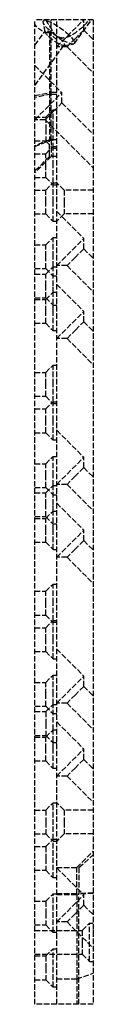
# Model space of a CAD drawing. Header units: millimetres. Extents: x -16 to 0, y -270 to 0.
import ezdxf

# ---------------------------------------------------------------- set-up
doc = ezdxf.new("R2010")
doc.units = ezdxf.units.MM
doc.header["$LTSCALE"] = 10
doc.linetypes.add('ALLCAD_Strich', pattern=[0.2, 0.15, -0.05])
doc.layers.add('BESCH_KONT_sich_schn_seit_2d', color=160, linetype='Continuous')

msp = doc.modelspace()

# ---------------------------------------------------------------- linework, layer by layer
at = {"layer": 'BESCH_KONT_sich_schn_seit_2d', "linetype": 'ALLCAD_Strich', "extrusion": (-1.094764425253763e-47, 1, -2.220446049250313e-16)}
for p, q in [((-10.00000000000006, 4.930380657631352e-31), (-16.00000000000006, 7.888609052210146e-31)), ((-16.00000000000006, -270), (-16.00000000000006, 7.888609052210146e-31)), ((-13.64366087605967, -0.371443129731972), (-13.37240313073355, 6.593103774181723e-31)), ((-11.50000000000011, -20.40317049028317), (-11.50000000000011, 5.669937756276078e-31)), ((2.842170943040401e-14, -1.401298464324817e-45), (-9.999999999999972, 4.93038065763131e-31)), ((-9.999999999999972, -270.0000000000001), (-9.999999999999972, 4.93038065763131e-31)), ((-10.00000000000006, -270), (-10.00000000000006, 4.930380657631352e-31)), ((-5.164081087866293, -6.563916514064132), (-0.3705796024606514, 1.827098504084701e-32)), ((-2.575378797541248, -2.828427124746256), (-2.575378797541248, 1.269759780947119e-31)), ((-16, -1.424621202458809), (-15.49999999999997, -1.924621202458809)), ((-13.20612622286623, -3.323520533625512), (-13.6928824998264, -0.6972991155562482)), ((-10.00000000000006, -7.424621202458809), (-2.575378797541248, -5.684341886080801e-14)), ((-0.004999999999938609, -0.001782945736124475), (5.684341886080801e-14, -0.001782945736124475)), ((-0.004999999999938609, -0.001782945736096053), (-0.004999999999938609, -0.00449612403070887)), ((-0.004999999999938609, -0.00193798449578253), (5.684341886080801e-14, -0.00193798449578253)), ((-0.004999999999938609, -0.003333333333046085), (5.684341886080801e-14, -0.003333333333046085)), ((5.684341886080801e-14, -0.00348837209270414), (-0.004999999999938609, -0.00348837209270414)), ((-0.004999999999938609, -0.004108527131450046), (5.684341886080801e-14, -0.004108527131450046)), ((-0.004999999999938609, -0.004418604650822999), (5.684341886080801e-14, -0.004418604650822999)), ((-0.004999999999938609, -0.00449612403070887), (5.684341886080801e-14, -0.00449612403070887)), ((-0.004999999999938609, -0.007131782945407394), (-0.004999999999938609, -0.004496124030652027)), ((-0.004999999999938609, -0.004728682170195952), (5.684341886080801e-14, -0.004728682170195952)), ((-0.004999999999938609, -0.004883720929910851), (5.684341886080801e-14, -0.004883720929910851)), ((-0.004999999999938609, -0.005658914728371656), (5.684341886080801e-14, -0.005658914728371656)), ((-0.004999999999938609, -0.007054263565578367), (5.684341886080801e-14, -0.007054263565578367)), ((-0.004999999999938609, -0.007131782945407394), (5.684341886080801e-14, -0.007131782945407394)), ((-0.004999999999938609, -0.007131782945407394), (-0.004999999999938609, -0.00984496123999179)), ((-0.004999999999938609, -0.008294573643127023), (5.684341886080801e-14, -0.008294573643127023)), ((-0.004999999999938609, -0.009689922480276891), (5.684341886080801e-14, -0.009689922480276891)), ((-0.004999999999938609, -0.00984496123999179), (5.684341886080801e-14, -0.00984496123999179)), ((2.842170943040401e-14, -1.401298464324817e-45), (2.842170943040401e-14, -270.0000000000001)), ((-16, -6.98927788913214), (-13.17565569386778, -3.121800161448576)), ((-10, -5.533985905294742), (-12, -3.533985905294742)), ((-12, -3.533985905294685), (-12, -20.00000000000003)), ((-4.873475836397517, -5.126524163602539), (-7.171572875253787, -7.424621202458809)), ((-2.575378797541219, -2.828427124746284), (-4.873475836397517, -5.126524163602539)), ((-2.575378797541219, -2.828427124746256), (2.842170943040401e-14, -5.403805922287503)), ((-16, -18.01072211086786), (-7.926392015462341, -6.955236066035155)), ((-7.171572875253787, -7.424621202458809), (-9.999999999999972, -7.424621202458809)), ((-8.10926743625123, -7.045658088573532), (-5.459495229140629, -6.709982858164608)), ((-7.171572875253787, -7.424621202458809), (1.597939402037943e-46, -14.59619407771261)), ((-16, -12.57537879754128), (-8.575378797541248, -20.00000000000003)), ((-16, -20.82842712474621), (-12, -20.00000000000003)), ((-16, -27.42462120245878), (-8.575378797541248, -20.00000000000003)), ((-11.50000000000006, -20.40317049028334), (-16.00000000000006, -21.37610492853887)), ((-10, -20.00000000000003), (-12, -20.00000000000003)), ((-12, -20.00000000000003), (-12, -32.97883010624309)), ((-11.50000000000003, -20.40317049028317), (-10.00000000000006, -20.40317049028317)), ((-11.50000000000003, -32.95155933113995), (-11.50000000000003, -20.40317049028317)), ((-8.575378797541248, -22.82842712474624), (-8.575378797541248, -20.00000000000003)), ((-10.87347583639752, -25.12652416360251), (-8.575378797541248, -22.82842712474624)), ((-8.575378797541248, -22.82842712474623), (2.842170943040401e-14, -31.40380592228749)), ((-16.00000000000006, -26.75), (-13.00000000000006, -26.75)), ((-13.17157287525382, -27.42462120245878), (-10.87347583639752, -25.12652416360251)), ((-13.00000000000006, -26.75), (-11.00000000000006, -24.75)), ((-13.00000000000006, -26.75000000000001), (-13.00000000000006, -30)), ((-11.00000000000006, -35.25), (-11.00000000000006, -24.75)), ((-11.00000000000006, -24.75), (-10.00000000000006, -24.75)), ((-13.17157287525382, -27.42462120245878), (-16, -27.42462120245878)), ((-13.17157287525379, -27.42462120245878), (4.444326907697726e-46, -40.5961940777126)), ((-13.00000000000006, -30), (-13.00000000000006, -33.25)), ((-16.00000000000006, -34.81052926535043), (-11.50000000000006, -32.95155933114)), ((-12, -32.97883010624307), (-16, -34.56753949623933)), ((-16.00000000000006, -33.25), (-13.00000000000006, -33.25)), ((-13.00000000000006, -33.25), (-11.00000000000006, -35.25)), ((-13.00000000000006, -36.75000000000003), (-11.00000000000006, -34.75000000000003)), ((-10, -32.97883010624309), (-12, -32.97883010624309)), ((-12, -37.50000000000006), (-12, -32.97883010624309)), ((-10.00000000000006, -32.95155933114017), (-11.50000000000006, -32.95155933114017)), ((-11.49999999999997, -32.95155933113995), (-11.49999999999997, -37.5)), ((-11.00000000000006, -34.75000000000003), (-10.00000000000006, -34.75000000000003)), ((-16.00000000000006, -36.75000000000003), (-13.00000000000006, -36.75000000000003)), ((-12, -37.50000000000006), (-16, -41.50000000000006)), ((-11.50000000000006, -37.49999999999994), (-16.00000000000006, -41.99999999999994)), ((-13.00000000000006, -40.00000000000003), (-13.00000000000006, -36.75000000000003)), ((-10, -37.50000000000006), (-12, -37.50000000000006)), ((-10.00000000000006, -37.5), (-11.49999999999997, -37.5)), ((-11.00000000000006, -40.00000000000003), (-11.00000000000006, -35.25)), ((-11.00000000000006, -35.25), (-10.00000000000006, -35.25)), ((-13.00000000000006, -43.25000000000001), (-13.00000000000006, -40.00000000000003)), ((-11.00000000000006, -44.75000000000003), (-11.00000000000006, -40.00000000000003)), ((-16.00000000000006, -43.25000000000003), (-13.00000000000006, -43.25000000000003)), ((-13.00000000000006, -43.25000000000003), (-11.00000000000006, -45.25000000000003)), ((-13.00000000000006, -46.75000000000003), (-11.00000000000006, -44.75000000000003)), ((-11.00000000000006, -50.00000000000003), (-11.00000000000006, -44.75000000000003)), ((-11.00000000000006, -44.75000000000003), (-10.00000000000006, -44.75000000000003)), ((-11.00000000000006, -45.25000000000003), (-10.00000000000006, -45.25000000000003)), ((-7.999999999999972, -46.75000000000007), (-10, -44.75000000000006)), ((-16.00000000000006, -46.75000000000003), (-13.00000000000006, -46.75000000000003)), ((-13.00000000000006, -50.00000000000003), (-13.00000000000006, -46.75000000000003)), ((-7.999999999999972, -46.75000000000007), (-7.999999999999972, -50.00000000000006)), ((5.11802368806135e-46, -46.75000000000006), (-7.999999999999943, -46.75000000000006)), ((-13.00000000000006, -53.25000000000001), (-13.00000000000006, -50.00000000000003)), ((-11.00000000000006, -55.25000000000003), (-11.00000000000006, -50.00000000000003)), ((-7.999999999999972, -50.00000000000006), (-7.999999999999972, -53.25000000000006)), ((-16.00000000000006, -53.25000000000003), (-13.00000000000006, -53.25000000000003)), ((-13.00000000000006, -53.25000000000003), (-11.00000000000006, -55.25000000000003)), ((-9.999999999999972, -52.57537879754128), (-2.575378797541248, -60.00000000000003)), ((-7.999999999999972, -53.25000000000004), (-10, -55.25000000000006)), ((5.829620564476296e-46, -53.25000000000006), (-7.999999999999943, -53.25000000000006)), ((-11.00000000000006, -55.25000000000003), (-10.00000000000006, -55.25000000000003)), ((-16.00000000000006, -61.75000000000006), (-13.00000000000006, -61.75000000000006)), ((-13.00000000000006, -61.75000000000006), (-11.00000000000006, -59.75000000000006)), ((-13.00000000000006, -65.00000000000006), (-13.00000000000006, -61.75000000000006)), ((-11.00000000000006, -65.00000000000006), (-11.00000000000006, -59.75000000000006)), ((-11.00000000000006, -59.75000000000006), (-10.00000000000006, -59.75000000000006)), ((-10, -67.42462120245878), (-2.575378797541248, -60.00000000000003)), ((-2.575378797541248, -62.8284271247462), (-2.575378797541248, -60.00000000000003)), ((-2.575378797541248, -62.82842712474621), (-4.873475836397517, -65.12652416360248)), ((-2.575378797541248, -62.82842712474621), (2.842170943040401e-14, -65.40380592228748)), ((-13.00000000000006, -68.25000000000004), (-13.00000000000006, -65.00000000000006)), ((-11.00000000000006, -67.75), (-11.00000000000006, -65.00000000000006)), ((-7.171572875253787, -67.42462120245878), (-10, -67.42462120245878)), ((-4.873475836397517, -65.12652416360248), (-7.171572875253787, -67.42462120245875)), ((-7.171572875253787, -67.42462120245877), (2.842170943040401e-14, -74.5961940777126)), ((-16.00000000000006, -68.25000000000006), (-13.00000000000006, -68.25000000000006)), ((-16.00000000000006, -69.75), (-13.00000000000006, -69.75)), ((-13.00000000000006, -69.75), (-11.00000000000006, -67.75)), ((-13.00000000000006, -68.25000000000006), (-11.00000000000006, -70.25000000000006)), ((-13.00000000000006, -73), (-13.00000000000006, -69.75)), ((-11.00000000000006, -73), (-11.00000000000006, -67.75)), ((-11.00000000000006, -67.75), (-10.00000000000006, -67.75)), ((-11.00000000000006, -70.25000000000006), (-10.00000000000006, -70.25000000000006)), ((-10, -72.5753787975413), (-2.575378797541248, -80.00000000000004)), ((-13.00000000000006, -76.24999999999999), (-13.00000000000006, -73)), ((-13.00000000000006, -76.75000000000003), (-11.00000000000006, -74.75000000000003)), ((-11.00000000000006, -74.75000000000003), (-11.00000000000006, -73)), ((-11.00000000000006, -80.00000000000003), (-11.00000000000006, -74.75000000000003)), ((-11.00000000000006, -74.75000000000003), (-10.00000000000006, -74.75000000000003)), ((-16.00000000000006, -76.25), (-13.00000000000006, -76.25)), ((-16.00000000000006, -76.75000000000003), (-13.00000000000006, -76.75000000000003)), ((-13.00000000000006, -76.25), (-11.00000000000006, -78.25)), ((-13.00000000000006, -80.00000000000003), (-13.00000000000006, -76.75000000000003)), ((-11.00000000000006, -78.25), (-10.00000000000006, -78.25)), ((-13.00000000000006, -83.25000000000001), (-13.00000000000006, -80.00000000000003)), ((-11.00000000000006, -85.25000000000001), (-11.00000000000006, -80.00000000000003)), ((-10, -87.42462120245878), (-2.575378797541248, -80.00000000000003)), ((-2.575378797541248, -82.8284271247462), (-2.575378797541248, -80.00000000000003)), ((-16.00000000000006, -83.25000000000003), (-13.00000000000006, -83.25000000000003)), ((-13.00000000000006, -83.25000000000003), (-11.00000000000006, -85.25000000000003)), ((-4.873475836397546, -85.12652416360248), (-2.575378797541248, -82.82842712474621)), ((-2.575378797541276, -82.82842712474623), (9.349704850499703e-46, -85.4038059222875)), ((-11.00000000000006, -85.25000000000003), (-10.00000000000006, -85.25000000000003)), ((-7.171572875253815, -87.42462120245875), (-4.873475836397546, -85.12652416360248)), ((-7.171572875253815, -87.42462120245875), (-10, -87.42462120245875)), ((-7.171572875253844, -87.42462120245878), (1.035605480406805e-45, -94.59619407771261)), ((-16.00000000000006, -96.75), (-13.00000000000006, -96.75)), ((-13.00000000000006, -96.75), (-11.00000000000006, -94.75)), ((-13.00000000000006, -100), (-13.00000000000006, -96.75)), ((-11.00000000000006, -100), (-11.00000000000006, -94.75)), ((-11.00000000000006, -94.75), (-10.00000000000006, -94.75)), ((-13.00000000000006, -103.25), (-13.00000000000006, -100)), ((-11.00000000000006, -104.75), (-11.00000000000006, -100)), ((-16.00000000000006, -103.25), (-13.00000000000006, -103.25)), ((-13.00000000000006, -103.25), (-11.00000000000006, -105.25)), ((-13.00000000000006, -106.75), (-11.00000000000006, -104.75)), ((-11.00000000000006, -110), (-11.00000000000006, -104.75)), ((-11.00000000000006, -104.75), (-10.00000000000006, -104.75)), ((-11.00000000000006, -105.25), (-10.00000000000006, -105.25)), ((-16.00000000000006, -106.75), (-13.00000000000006, -106.75)), ((-13.00000000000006, -110), (-13.00000000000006, -106.75)), ((-13.00000000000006, -113.25), (-13.00000000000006, -110)), ((-11.00000000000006, -115.25), (-11.00000000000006, -110)), ((-16.00000000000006, -113.25), (-13.00000000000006, -113.25)), ((-13.00000000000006, -113.25), (-11.00000000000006, -115.25)), ((-10, -112.5753787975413), (-2.575378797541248, -120)), ((-11.00000000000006, -115.25), (-10.00000000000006, -115.25)), ((-13.00000000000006, -121.75), (-11.00000000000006, -119.75)), ((-11.00000000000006, -125), (-11.00000000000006, -119.75)), ((-11.00000000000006, -119.75), (-10.00000000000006, -119.75)), ((-10, -127.4246212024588), (-2.575378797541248, -120)), ((-2.575378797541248, -122.8284271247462), (-2.575378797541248, -120)), ((-16.00000000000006, -121.75), (-13.00000000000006, -121.75)), ((-13.00000000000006, -125), (-13.00000000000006, -121.75)), ((-2.575378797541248, -122.8284271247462), (-4.873475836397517, -125.1265241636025)), ((-2.575378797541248, -122.8284271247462), (2.842170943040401e-14, -125.4038059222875)), ((-13.00000000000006, -128.25), (-13.00000000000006, -125)), ((-11.00000000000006, -127.75), (-11.00000000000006, -125)), ((-4.873475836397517, -125.1265241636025), (-7.171572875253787, -127.4246212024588)), ((-16.00000000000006, -128.25), (-13.00000000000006, -128.25)), ((-13.00000000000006, -129.75), (-11.00000000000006, -127.75)), ((-13.00000000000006, -128.25), (-11.00000000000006, -130.25)), ((-11.00000000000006, -133), (-11.00000000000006, -127.75)), ((-11.00000000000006, -127.75), (-10.00000000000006, -127.75)), ((-7.171572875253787, -127.4246212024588), (-10, -127.4246212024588)), ((-7.171572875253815, -127.4246212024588), (2.842170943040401e-14, -134.5961940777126)), ((-16.00000000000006, -129.75), (-13.00000000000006, -129.75)), ((-13.00000000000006, -133), (-13.00000000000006, -129.75)), ((-11.00000000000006, -130.25), (-10.00000000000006, -130.25)), ((-13.00000000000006, -136.25), (-13.00000000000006, -133)), ((-13.00000000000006, -136.75), (-11.00000000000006, -134.75)), ((-11.00000000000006, -134.75), (-11.00000000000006, -133)), ((-11.00000000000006, -140), (-11.00000000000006, -134.75)), ((-11.00000000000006, -134.75), (-10.00000000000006, -134.75)), ((-10, -132.5753787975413), (-2.575378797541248, -140)), ((-16.00000000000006, -136.25), (-13.00000000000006, -136.25)), ((-16.00000000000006, -136.75), (-13.00000000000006, -136.75)), ((-13.00000000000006, -136.25), (-11.00000000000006, -138.25)), ((-13.00000000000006, -140), (-13.00000000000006, -136.75)), ((-13.00000000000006, -143.25), (-13.00000000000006, -140)), ((-11.00000000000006, -138.25), (-10.00000000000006, -138.25)), ((-11.00000000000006, -145.25), (-11.00000000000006, -140)), ((-10, -147.4246212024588), (-2.575378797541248, -140)), ((-2.575378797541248, -142.8284271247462), (-2.575378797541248, -140)), ((-2.575378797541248, -142.8284271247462), (-4.873475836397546, -145.1265241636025)), ((-2.575378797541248, -142.8284271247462), (1.591829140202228e-45, -145.4038059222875)), ((-16.00000000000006, -143.25), (-13.00000000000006, -143.25)), ((-13.00000000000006, -143.25), (-11.00000000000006, -145.25)), ((-11.00000000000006, -145.25), (-10.00000000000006, -145.25)), ((-4.873475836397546, -145.1265241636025), (-7.171572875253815, -147.4246212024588)), ((-7.171572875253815, -147.4246212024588), (-10, -147.4246212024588)), ((-7.171572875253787, -147.4246212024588), (2.842170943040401e-14, -154.5961940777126)), ((-13.00000000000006, -156.75), (-11.00000000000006, -154.75)), ((-11.00000000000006, -160), (-11.00000000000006, -154.75)), ((-11.00000000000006, -154.75), (-10.00000000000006, -154.75)), ((-16.00000000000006, -156.75), (-13.00000000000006, -156.75)), ((-13.00000000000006, -160), (-13.00000000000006, -156.75)), ((-13.00000000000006, -163.25), (-13.00000000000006, -160)), ((-11.00000000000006, -164.75), (-11.00000000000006, -160)), ((-16.00000000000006, -163.25), (-13.00000000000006, -163.25)), ((-13.00000000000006, -163.25), (-11.00000000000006, -165.25)), ((-16.00000000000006, -166.75), (-13.00000000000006, -166.75)), ((-13.00000000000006, -166.75), (-11.00000000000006, -164.75)), ((-13.00000000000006, -170), (-13.00000000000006, -166.75)), ((-11.00000000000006, -170), (-11.00000000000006, -164.75)), ((-11.00000000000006, -164.75), (-10.00000000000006, -164.75)), ((-11.00000000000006, -165.25), (-10.00000000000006, -165.25)), ((-13.00000000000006, -173.25), (-13.00000000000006, -170)), ((-11.00000000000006, -175.25), (-11.00000000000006, -170)), ((-10, -172.5753787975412), (-2.575378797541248, -180)), ((-16.00000000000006, -173.25), (-13.00000000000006, -173.25)), ((-13.00000000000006, -173.25), (-11.00000000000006, -175.25)), ((-11.00000000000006, -175.25), (-10.00000000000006, -175.25)), ((-13.00000000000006, -181.75), (-11.00000000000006, -179.75)), ((-11.00000000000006, -185), (-11.00000000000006, -179.75)), ((-11.00000000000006, -179.75), (-10.00000000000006, -179.75)), ((-10, -187.4246212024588), (-2.575378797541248, -180)), ((-2.575378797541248, -182.8284271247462), (-2.575378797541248, -180)), ((-16.00000000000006, -181.75), (-13.00000000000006, -181.75)), ((-13.00000000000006, -185), (-13.00000000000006, -181.75)), ((-2.575378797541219, -182.8284271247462), (-4.873475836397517, -185.1265241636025)), ((-2.575378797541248, -182.8284271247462), (2.029734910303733e-45, -185.4038059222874)), ((-13.00000000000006, -188.25), (-13.00000000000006, -185)), ((-11.00000000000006, -187.75), (-11.00000000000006, -185)), ((-4.873475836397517, -185.1265241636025), (-7.171572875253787, -187.4246212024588)), ((-16.00000000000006, -188.25), (-13.00000000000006, -188.25)), ((-13.00000000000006, -189.75), (-11.00000000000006, -187.75)), ((-13.00000000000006, -188.25), (-11.00000000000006, -190.25)), ((-11.00000000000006, -194.75), (-11.00000000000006, -187.75)), ((-11.00000000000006, -187.75), (-10.00000000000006, -187.75)), ((-7.171572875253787, -187.4246212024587), (-10, -187.4246212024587)), ((-7.171572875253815, -187.4246212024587), (2.130369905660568e-45, -194.5961940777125)), ((-16.00000000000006, -189.75), (-13.00000000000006, -189.75)), ((-13.00000000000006, -189.75), (-13.00000000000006, -193)), ((-11.00000000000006, -190.25), (-10.00000000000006, -190.25)), ((-13.00000000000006, -193), (-13.00000000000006, -196.25)), ((-10, -192.5753787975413), (-2.575378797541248, -200)), ((-16.00000000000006, -196.25), (-13.00000000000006, -196.25)), ((-16.00000000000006, -196.75), (-13.00000000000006, -196.75)), ((-13.00000000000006, -196.75), (-11.00000000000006, -194.75)), ((-13.00000000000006, -196.25), (-11.00000000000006, -198.25)), ((-13.00000000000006, -200), (-13.00000000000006, -196.75)), ((-11.00000000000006, -200), (-11.00000000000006, -194.75)), ((-11.00000000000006, -194.75), (-10.00000000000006, -194.75)), ((-11.00000000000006, -198.25), (-10.00000000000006, -198.25)), ((-13.00000000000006, -203.25), (-13.00000000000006, -200)), ((-11.00000000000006, -205.25), (-11.00000000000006, -200)), ((-10, -207.4246212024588), (-2.575378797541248, -200)), ((-2.575378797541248, -202.8284271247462), (-2.575378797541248, -200)), ((-16.00000000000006, -203.25), (-13.00000000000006, -203.25)), ((-13.00000000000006, -203.25), (-11.00000000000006, -205.25)), ((-4.873475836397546, -205.1265241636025), (-7.171572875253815, -207.4246212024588)), ((-2.575378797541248, -202.8284271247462), (-4.873475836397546, -205.1265241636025)), ((-2.575378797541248, -202.8284271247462), (2.248687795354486e-45, -205.4038059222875)), ((-11.00000000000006, -205.25), (-10.00000000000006, -205.25)), ((-7.171572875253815, -207.4246212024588), (-10, -207.4246212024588)), ((-7.171572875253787, -207.4246212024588), (2.842170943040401e-14, -214.5961940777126)), ((-13.00000000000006, -216.75), (-11.00000000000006, -214.75)), ((-11.00000000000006, -224.75), (-11.00000000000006, -214.75)), ((-11.00000000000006, -214.75), (-10.00000000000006, -214.75)), ((-7.999999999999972, -216.7500000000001), (-10, -214.7500000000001)), ((-16.00000000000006, -216.75), (-13.00000000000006, -216.75)), ((-13.00000000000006, -216.75), (-13.00000000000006, -220)), ((-7.999999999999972, -216.7500000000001), (-7.999999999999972, -220.0000000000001)), ((2.372901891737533e-45, -216.7500000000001), (-7.999999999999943, -216.7500000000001)), ((-13.00000000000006, -220), (-13.00000000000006, -223.25)), ((-7.999999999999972, -220), (-7.999999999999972, -223.2500000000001)), ((-16.00000000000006, -223.25), (-13.00000000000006, -223.25)), ((-13.00000000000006, -223.25), (-11.00000000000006, -225.25)), ((-7.999999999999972, -223.2500000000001), (-10, -225.2500000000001)), ((2.444061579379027e-45, -223.2500000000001), (-7.999999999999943, -223.2500000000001)), ((-16.00000000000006, -226.75), (-13.00000000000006, -226.75)), ((-13.00000000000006, -226.75), (-11.00000000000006, -224.75)), ((-13.00000000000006, -226.75), (-13.00000000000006, -230)), ((-11.00000000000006, -235.25), (-11.00000000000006, -224.75)), ((-11.00000000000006, -224.75), (-10.00000000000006, -224.75)), ((-11.00000000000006, -225.25), (-10.00000000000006, -225.25)), ((-4.500000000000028, -232.5000000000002), (2.496062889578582e-45, -228.0000000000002)), ((-3.887143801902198, -232.5), (-5.684341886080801e-14, -229.0000000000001)), ((-13.00000000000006, -230), (-13.00000000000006, -233.25)), ((-16.00000000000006, -233.25), (-13.00000000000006, -233.25)), ((-13.00000000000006, -233.25), (-11.00000000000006, -235.25)), ((-10, -232.5000000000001), (-4.500000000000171, -232.5000000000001)), ((-10.00000000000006, -232.5), (-3.887143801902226, -232.5)), ((-10, -232.5753787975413), (-2.575378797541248, -240)), ((-4.500000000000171, -239.8443963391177), (-4.500000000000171, -232.5000000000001)), ((-3.887143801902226, -232.5), (-3.887143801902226, -239.607480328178)), ((-11.00000000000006, -235.25), (-10.00000000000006, -235.25)), ((-13.00000000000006, -241.75), (-11.00000000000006, -239.75)), ((-11.00000000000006, -250.25), (-11.00000000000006, -239.75)), ((-11.00000000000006, -239.75), (-10.00000000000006, -239.75)), ((-10.00000000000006, -239.6074803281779), (-3.887143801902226, -239.6074803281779)), ((-10, -239.8443963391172), (-4.5, -239.8443963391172)), ((-10, -247.4246212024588), (-2.575378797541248, -240)), ((2.623152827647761e-45, -239.6088845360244), (-4.5, -239.8443963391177)), ((-4.500000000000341, -239.8443963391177), (-4.500000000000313, -263.0000000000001)), ((-5.684341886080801e-14, -239.4243044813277), (-3.887143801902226, -239.607480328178)), ((-3.887143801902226, -270), (-3.887143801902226, -239.607480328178)), ((-2.575378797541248, -242.8284271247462), (-2.575378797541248, -240)), ((-16.00000000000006, -241.75), (-13.00000000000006, -241.75)), ((-13.00000000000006, -241.75), (-13.00000000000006, -245)), ((-2.575378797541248, -242.8284271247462), (-4.873475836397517, -245.1265241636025)), ((-2.575378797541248, -242.8284271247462), (2.686593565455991e-45, -245.4038059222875)), ((-13.00000000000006, -245), (-13.00000000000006, -248.25)), ((-4.873475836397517, -245.1265241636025), (-7.171572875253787, -247.4246212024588)), ((-16.00000000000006, -248.25), (-13.00000000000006, -248.25)), ((-13.00000000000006, -248.25), (-11.00000000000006, -250.25)), ((-7.171572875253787, -247.4246212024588), (-10, -247.4246212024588)), ((-7.171572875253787, -247.4246212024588), (2.842170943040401e-14, -254.5961940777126)), ((-3.000000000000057, -249.75), (-1.000000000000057, -247.75)), ((-1.000000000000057, -258.25), (-1.000000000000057, -247.75)), ((-1.000000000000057, -247.75), (-5.684341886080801e-14, -247.75)), ((-16.00000000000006, -249.75), (-3.000000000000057, -249.75)), ((-11.00000000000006, -250.25), (-10.00000000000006, -250.25)), ((-3.000000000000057, -249.75), (-3.000000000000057, -253)), ((-3.000000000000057, -253), (-3.000000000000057, -256.25)), ((-16.00000000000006, -256.25), (-3.000000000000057, -256.25)), ((-13.00000000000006, -256.75), (-11.00000000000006, -254.75)), ((-11.00000000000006, -265.25), (-11.00000000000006, -254.75)), ((-11.00000000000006, -254.75), (-10.00000000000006, -254.75)), ((-3.000000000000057, -256.25), (-1.000000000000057, -258.25)), ((-16.00000000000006, -256.75), (-13.00000000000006, -256.75)), ((-13.00000000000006, -256.75), (-13.00000000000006, -260)), ((-1.000000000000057, -258.25), (-5.684341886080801e-14, -258.25)), ((-13.00000000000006, -260), (-13.00000000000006, -263.25)), ((-4.500000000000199, -263.0000000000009), (2.862545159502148e-45, -261.4759023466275)), ((-16.00000000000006, -263.25), (-13.00000000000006, -263.25)), ((-13.00000000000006, -263.25), (-11.00000000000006, -265.25)), ((-10, -263.0000000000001), (-4.500000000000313, -263.0000000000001)), ((-4.499999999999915, -263.0000000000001), (-4.499999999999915, -270)), ((-11.00000000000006, -265.25), (-10.00000000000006, -265.25)), ((-10.00000000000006, -270), (-16.00000000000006, -270)), ((2.842170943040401e-14, -270.0000000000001), (-9.999999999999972, -270.0000000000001))]:
    msp.add_line(p, q, dxfattribs=at)
at = {"layer": 'BESCH_KONT_sich_schn_seit_2d', "linetype": 'ALLCAD_Strich', "extrusion": (-2.220446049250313e-16, -2.220446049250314e-16, -1)}
msp.add_ellipse((-15.49999999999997, 5.499999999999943), major_axis=(3.712310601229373, -8.962310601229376), ratio=0.4142135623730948, start_param=0.05567050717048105, end_param=0.8807808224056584, dxfattribs=at)
at = {"layer": 'BESCH_KONT_sich_schn_seit_2d', "linetype": 'ALLCAD_Strich'}
for centre, major_axis, ratio, start_param, end_param in [((-9.403870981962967, -3.467679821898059), (4.239789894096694, -3.096236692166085), 0.2326517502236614, -11.30398727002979, -5.0208019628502), ((-10.55102385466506, -5.038518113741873), (2.624631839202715, -1.916717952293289), 0.2326517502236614, -5.020801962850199, 1.262383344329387), ((3.057765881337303, -253.0577658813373), (-2.014381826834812, 5.271026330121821), 0.4451832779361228, 0.7112054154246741, 1.011645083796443)]:
    msp.add_ellipse(centre, major_axis=major_axis, ratio=ratio, start_param=start_param, end_param=end_param, dxfattribs=at)
for points, knots in [([(-13.09043125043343, 6.454080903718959e-31), (-13.01507384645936, -0.1195009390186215), (-12.90793306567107, -0.2894036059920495), (-12.77113148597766, -0.5063420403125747), (-12.61684973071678, -0.7510003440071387), (-12.42774864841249, -1.050874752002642), (-12.21070791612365, -1.395055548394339), (-12.00887831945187, -1.715114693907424), (-11.78604380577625, -2.06848320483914), (-11.54928595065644, -2.443931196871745), (-11.33614422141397, -2.781928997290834), (-11.11368320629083, -3.134705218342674), (-10.88705716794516, -3.494086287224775)], [0, 0, 0, 0, 0.136064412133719, 0.136064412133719, 0.136064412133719, 0.2895148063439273, 0.2895148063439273, 0.2895148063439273, 0.4322107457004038, 0.4322107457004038, 0.4322107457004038, 0.5606730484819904, 0.5606730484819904, 0.5606730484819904, 0.5606730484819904]), ([(-10.88705716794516, -3.494086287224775), (-10.759622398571, -3.725743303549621), (-10.43634648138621, -4.168734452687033), (-9.497225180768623, -4.846674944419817), (-8.148049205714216, -5.043905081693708), (-6.758632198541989, -4.664623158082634), (-4.513665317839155, -3.48257941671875), (-2.53078016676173, -1.710448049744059), (-0.9218971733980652, 4.545303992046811e-32)], [-0.09925483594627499, -0.09925483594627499, -0.09925483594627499, -0.09925483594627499, -0.03238077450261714, 0.0344932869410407, 0.1682414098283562, 0.3019895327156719, 0.4357376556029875, 0.8369820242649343, 0.8369820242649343, 0.8369820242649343, 0.8369820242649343])]:
    msp.add_open_spline(points, degree=3, knots=knots, dxfattribs=at)

doc.saveas('drawing.dxf')
